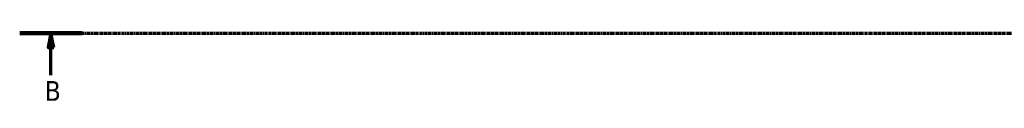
# Model space of a CAD drawing. Header units: millimetres. Extents: x -29 to 1291, y -260 to 1230.
# Tile 1 of 11: x 100 to 275, y -178 to -167. Entities that reach past the tile are written whole.
import ezdxf

# ---------------------------------------------------------------- set-up
doc = ezdxf.new("R2010")
doc.units = ezdxf.units.MM
doc.linetypes.add('CHAIN', pattern=[0.7087, 0.4724, -0.0591, 0.1181, -0.0591])
doc.layers.add('Section Line (ISO)', color=7, linetype='CHAIN', lineweight=70)
doc.styles.add('Label Text (ISO)', font='tahoma.ttf')

# ---------------------------------------------------------------- blocks, each defined once
blk = doc.blocks.new('2dTransSection0')
at = {"layer": 'Section Line (ISO)', "linetype": 'CHAIN'}
blk.add_line((100.13, -167.36), (878.83, -167.36), dxfattribs=at)
at = {"layer": 'Section Line (ISO)', "linetype": 'Continuous', "lineweight": 140}
blk.add_line((100.13, -167.36), (111.21, -167.36), dxfattribs=at)
at = {"layer": 'Section Line (ISO)', "linetype": 'Continuous'}
for p, q in [((105.67, -167.36), (105.17, -169.86)), ((105.67, -169.86), (105.67, -167.36)), ((106.17, -169.86), (105.67, -167.36)), ((105.17, -169.86), (106.17, -169.86)), ((105.67, -174.83), (105.67, -169.86))]:
    blk.add_line(p, q, dxfattribs=at)
at = {"layer": 'Section Line (ISO)', "linetype": 'Continuous', "flags": 128}
blk.add_lwpolyline([(106.17, -169.86), (105.67, -167.36), (105.17, -169.86), (106.17, -169.86)], dxfattribs=at)
at = {"layer": 'Section Line (ISO)'}
blk.add_solid([(106.17, -169.86), (105.67, -167.36), (105.17, -169.86), (106.17, -169.86)], dxfattribs=at)
at = {"layer": 'Section Line (ISO)', "insert": (104.6, -179.36), "char_height": 3.5, "attachment_point": 7, "style": 'Label Text (ISO)'}
blk.add_mtext('B', dxfattribs=at)

msp = doc.modelspace()

# ---------------------------------------------------------------- block references
at = {"layer": 'Section Line (ISO)'}
msp.add_blockref('2dTransSection0', (0, 0), dxfattribs=at)

doc.saveas('drawing.dxf')
